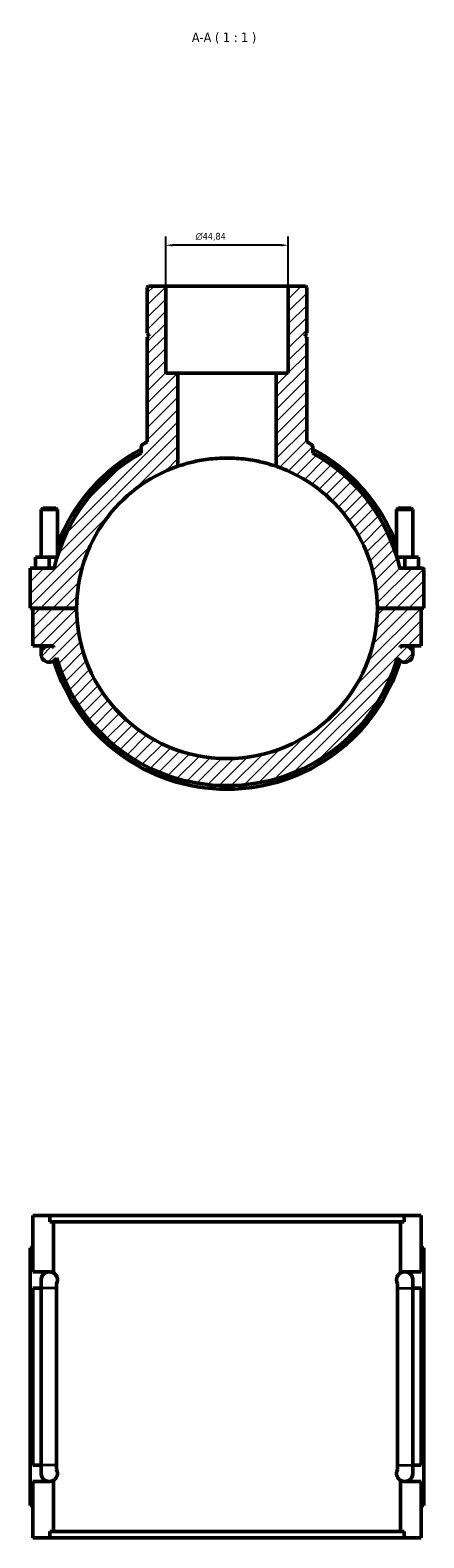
# Model space of a CAD drawing. Header units: millimetres. Extents: x 0 to 1049, y -188 to 1281.
# Tile 7 of 8: x 388 to 532, y 729 to 1281. Entities that reach past the tile are written whole.
import ezdxf

# ---------------------------------------------------------------- set-up
doc = ezdxf.new("R2010")
doc.units = ezdxf.units.MM
for name, color, linetype, lineweight in [('Dimension (ISO)', 7, 'Continuous', 25), ('Hatch (ISO)', 7, 'Continuous', 18), ('Symbol (ISO)', 7, 'Continuous', 25), ('Visible (ISO)', 7, 'Continuous', 50), ('Visible Narrow (ISO)', 7, 'Continuous', 35)]:
    doc.layers.add(name, color=color, linetype=linetype, lineweight=lineweight)
doc.styles.add('Label Text (ISO)', font='tahoma.ttf')
doc.styles.add('Note Text (ISO)', font='tahoma.ttf')
doc.dimstyles.new('Default (ISO)', dxfattribs={"dimtxt": 2.5, "dimasz": 2.5, "dimexe": 3.175, "dimexo": 0, "dimgap": 0.762, "dimtad": 1, "dimrnd": 1e-08, "dimzin": 0, "dimtxsty": 'Note Text (ISO)', "dimcen": 0.09, "dimdle": 10, "dimclrd": 256, "dimclre": 256, "dimclrt": 232, "dimazin": 0, "dimtfac": 1.40208, "dimtmove": 0, "dimatfit": 3, "dimfxl": 1, "dimtolj": 1, "dimtzin": 0, "dimlwd": -1, "dimlwe": -1, "dimarcsym": 0})

# ---------------------------------------------------------------- blocks, each defined once
blk = doc.blocks.new('*D9')
at = {"layer": 'Defpoints', "color": 0, "transparency": 16777216}
for p in [(437.5, 1202.55), (437.5, 1187.57), (482.35, 1187.57)]:
    blk.add_point(p, dxfattribs=at)
at = {"layer": 'Dimension (ISO)', "transparency": 16777216}
for p, q in [((437.5, 1187.57), (437.5, 1205.73)), ((482.35, 1187.57), (482.35, 1205.73)), ((479.85, 1202.55), (440, 1202.55))]:
    blk.add_line(p, q, dxfattribs=at)
for points in [[(440, 1202.97), (440, 1202.14), (437.5, 1202.55)], [(479.85, 1202.97), (479.85, 1202.14), (482.35, 1202.55)]]:
    blk.add_solid(points, dxfattribs=at)
at = {"layer": 'Dimension (ISO)', "color": 232, "true_color": 0xca0064, "transparency": 16777216, "insert": (448.44, 1207.08), "char_height": 2.5, "attachment_point": 1, "style": 'Note Text (ISO)'}
blk.add_mtext('\\A1;\\fAIGDT|b0|i0;\\H2.5000;\\ln\\fTahoma|b0|i0;\\H2.5000;44,84', dxfattribs=at)

msp = doc.modelspace()

# ---------------------------------------------------------------- hatches: boundary and pattern name
at = {"layer": 'Hatch (ISO)'}
h = msp.add_hatch(dxfattribs=at)
h.set_pattern_fill('ANSI31', color=256, scale=25.4, style=0)
h.set_pattern_definition([(45, (0, 0), (-2.245064, 2.245064), [])])
edge = h.paths.add_edge_path()
edge.add_spline(control_points=[(429.27, 1129.8), (429.123, 1129.725), (428.991, 1129.624), (428.771, 1129.379), (428.684, 1129.237), (428.566, 1128.93), (428.536, 1128.766), (428.536, 1128.601)], knot_values=[-0.1483086, -0.1483086, -0.1483086, -0.1483086, -0.0988724, -0.0988724, -0.0494362, -0.0494362, 0, 0, 0, 0], degree=3, periodic=0)
edge.add_line((428.536, 1128.601), (428.536, 1126.471))
edge.add_ellipse((459.927, 1069.668), major_axis=(-31.391, 56.803), ratio=1, start_angle=0, end_angle=47.93674)
edge.add_line((396.726, 1084.418), (387.927, 1084.418))
edge.add_line((387.927, 1084.418), (387.927, 1069.718))
edge.add_line((387.927, 1069.718), (404.927, 1069.718))
edge.add_ellipse((459.927, 1069.668), major_axis=(-55, 0.05), ratio=1, start_angle=289.08707, end_angle=360, ccw=False)
edge.add_line((441.989, 1121.661), (441.989, 1155.768))
edge.add_line((441.989, 1155.768), (437.505, 1155.768))
edge.add_line((437.505, 1155.768), (437.505, 1187.568))
edge.add_line((437.505, 1187.568), (431.226, 1187.568))
edge.add_line((431.226, 1187.568), (430.778, 1187.12))
edge.add_line((430.778, 1187.12), (430.778, 1170.401))
edge.add_line((430.778, 1170.401), (431.278, 1169.901))
edge.add_line((431.278, 1169.901), (431.278, 1169.401))
edge.add_line((431.278, 1169.401), (430.778, 1168.901))
edge.add_line((430.778, 1168.901), (430.778, 1130.545))
edge.add_ellipse((459.927, 1069.668), major_axis=(-29.149, 60.877), ratio=1, start_angle=0, end_angle=1.42792)
edge = h.paths.add_edge_path()
edge.add_ellipse((531.427, 1083.918), major_axis=(0.5, 0), ratio=1, start_angle=0, end_angle=90)
edge.add_line((531.427, 1084.418), (523.129, 1084.418))
edge.add_ellipse((459.927, 1069.668), major_axis=(63.202, 14.75), ratio=1, start_angle=0, end_angle=47.93674)
edge.add_line((491.319, 1126.471), (491.319, 1128.601))
edge.add_ellipse((489.973, 1128.601), major_axis=(1.345, 0), ratio=1, start_angle=0, end_angle=62.98602)
edge.add_ellipse((459.927, 1069.668), major_axis=(30.657, 60.132), ratio=1, start_angle=0, end_angle=1.42792)
edge.add_line((489.077, 1130.545), (489.077, 1168.901))
edge.add_line((489.077, 1168.901), (488.577, 1169.401))
edge.add_line((488.577, 1169.401), (488.577, 1169.901))
edge.add_line((488.577, 1169.901), (489.077, 1170.401))
edge.add_line((489.077, 1170.401), (489.077, 1187.12))
edge.add_line((489.077, 1187.12), (488.628, 1187.568))
edge.add_line((488.628, 1187.568), (482.35, 1187.568))
edge.add_line((482.35, 1187.568), (482.35, 1155.768))
edge.add_line((482.35, 1155.768), (477.865, 1155.768))
edge.add_line((477.865, 1155.768), (477.865, 1121.661))
edge.add_ellipse((459.927, 1069.668), major_axis=(17.938, 51.993), ratio=1, start_angle=289.08707, end_angle=360, ccw=False)
edge.add_line((514.927, 1069.718), (531.927, 1069.718))
edge.add_line((531.927, 1069.718), (531.927, 1083.918))
edge = h.paths.add_edge_path()
edge.add_line((530.927, 1055.918), (530.927, 1069.618))
edge.add_line((530.927, 1069.618), (514.927, 1069.618))
edge.add_ellipse((459.927, 1069.668), major_axis=(55, -0.05), ratio=1, start_angle=180.10417, end_angle=360, ccw=False)
edge.add_line((404.927, 1069.618), (388.927, 1069.618))
edge.add_line((388.927, 1069.618), (388.927, 1055.918))
edge.add_line((388.927, 1055.918), (394.927, 1055.918))
edge.add_ellipse((394.927, 1052.918), major_axis=(0, 3), ratio=1, start_angle=0, end_angle=243.14764)
edge.add_ellipse((459.927, 1069.668), major_axis=(-62.323, -18.105), ratio=1, start_angle=0, end_angle=147.60265)
edge.add_ellipse((524.927, 1052.918), major_axis=(-2.677, -1.355), ratio=1, start_angle=0, end_angle=243.14764)
edge.add_line((524.927, 1055.918), (530.927, 1055.918))
edge = h.paths.add_edge_path(flags=0)
edge.add_ellipse((524.927, 1052.918), major_axis=(0, 3), ratio=1, start_angle=0, end_angle=34.24705)
edge.add_ellipse((459.927, 1069.668), major_axis=(63.312, -14.27), ratio=1, start_angle=0, end_angle=0.47029)
edge.add_line((523.354, 1055.918), (524.927, 1055.918))
edge = h.paths.add_edge_path(flags=0)
edge.add_line((394.927, 1055.918), (396.501, 1055.918))
edge.add_ellipse((459.927, 1069.668), major_axis=(-63.427, -13.75), ratio=1, start_angle=0, end_angle=0.47029)
edge.add_ellipse((394.927, 1052.918), major_axis=(1.688, 2.48), ratio=1, start_angle=0, end_angle=34.24705)

# ---------------------------------------------------------------- linework, layer by layer
at = {"layer": 'Visible (ISO)'}
for p, q in [((431.226, 1187.568), (430.778, 1187.12)), ((430.778, 1187.12), (430.778, 1170.401)), ((437.505, 1187.568), (431.226, 1187.568)), ((437.505, 1155.768), (437.505, 1187.568)), ((437.505, 1187.568), (482.35, 1187.568)), ((488.628, 1187.568), (482.35, 1187.568)), ((482.35, 1187.568), (482.35, 1155.768)), ((489.077, 1187.12), (488.628, 1187.568)), ((489.077, 1170.401), (489.077, 1187.12)), ((430.778, 1170.401), (431.278, 1169.901)), ((431.278, 1169.901), (431.278, 1169.401)), ((488.577, 1169.901), (489.077, 1170.401)), ((488.577, 1169.401), (488.577, 1169.901)), ((431.278, 1169.401), (430.778, 1168.901)), ((430.778, 1168.901), (430.778, 1130.545)), ((489.077, 1168.901), (488.577, 1169.401)), ((489.077, 1130.545), (489.077, 1168.901)), ((441.989, 1155.768), (437.505, 1155.768)), ((441.989, 1121.661), (441.989, 1155.768)), ((441.989, 1155.768), (477.865, 1155.768)), ((482.35, 1155.768), (477.865, 1155.768)), ((477.865, 1155.768), (477.865, 1121.661)), ((428.536, 1128.601), (428.536, 1126.471)), ((491.319, 1126.471), (491.319, 1128.601)), ((392.527, 1106.385), (391.927, 1105.785)), ((391.927, 1105.785), (397.927, 1105.785)), ((391.927, 1105.785), (391.927, 1088.418)), ((397.327, 1106.385), (392.527, 1106.385)), ((397.327, 1106.385), (397.927, 1105.785)), ((397.927, 1105.785), (397.927, 1088.852)), ((522.527, 1106.385), (521.927, 1105.785)), ((527.927, 1105.785), (521.927, 1105.785)), ((521.927, 1088.852), (521.927, 1105.785)), ((522.527, 1106.385), (527.327, 1106.385)), ((527.327, 1106.385), (527.927, 1105.785)), ((527.927, 1088.418), (527.927, 1105.785)), ((389.927, 1084.418), (389.927, 1088.418)), ((394.927, 1088.418), (389.927, 1088.418)), ((397.795, 1088.418), (394.927, 1088.418)), ((394.927, 1084.418), (394.927, 1088.418)), ((522.06, 1088.418), (524.927, 1088.418)), ((524.927, 1084.418), (524.927, 1088.418)), ((524.927, 1088.418), (529.927, 1088.418)), ((529.927, 1084.418), (529.927, 1088.418)), ((396.726, 1084.418), (387.927, 1084.418)), ((387.927, 1084.418), (387.927, 1069.718)), ((531.427, 1084.418), (523.129, 1084.418)), ((531.927, 1069.718), (531.927, 1083.918)), ((387.927, 1069.718), (404.927, 1069.718)), ((404.927, 1069.618), (388.927, 1069.618)), ((388.927, 1069.618), (388.927, 1055.918)), ((391.927, 1069.718), (391.927, 1069.618)), ((397.927, 1069.718), (397.927, 1069.618)), ((514.927, 1069.718), (531.927, 1069.718)), ((530.927, 1069.618), (514.927, 1069.618)), ((521.927, 1069.618), (521.927, 1069.718)), ((527.927, 1069.618), (527.927, 1069.718)), ((530.927, 1055.918), (530.927, 1069.618)), ((388.927, 1055.918), (394.927, 1055.918)), ((391.927, 1055.918), (391.927, 1052.918)), ((394.927, 1055.918), (396.501, 1055.918)), ((523.354, 1055.918), (524.927, 1055.918)), ((524.927, 1055.918), (530.927, 1055.918)), ((527.927, 1052.918), (527.927, 1055.918)), ((388.927, 826.882), (388.927, 847.482)), ((388.927, 847.482), (395.173, 847.482)), ((524.682, 847.482), (395.173, 847.482)), ((395.173, 845.122), (395.173, 847.482)), ((395.173, 845.122), (524.682, 845.122)), ((396.501, 826.437), (396.501, 845.122)), ((523.354, 826.437), (523.354, 845.122)), ((524.682, 847.482), (530.927, 847.482)), ((524.682, 847.482), (524.682, 845.122)), ((530.927, 826.882), (530.927, 847.482)), ((388.927, 835.682), (387.927, 835.682)), ((387.927, 741.282), (387.927, 835.682)), ((530.927, 835.682), (531.927, 835.682)), ((531.927, 741.282), (531.927, 835.682)), ((388.927, 826.882), (394.927, 826.882)), ((391.927, 823.882), (391.927, 820.882)), ((524.927, 826.882), (530.927, 826.882)), ((527.927, 820.882), (527.927, 823.882)), ((388.927, 756.082), (388.927, 820.882)), ((391.927, 820.882), (388.927, 820.882)), ((391.927, 756.082), (391.927, 820.882)), ((397.604, 820.882), (397.604, 756.082)), ((522.251, 756.082), (522.251, 820.882)), ((527.927, 820.882), (527.927, 756.082)), ((530.927, 820.882), (527.927, 820.882)), ((530.927, 756.082), (530.927, 820.882)), ((388.927, 756.082), (391.927, 756.082)), ((391.927, 756.082), (391.927, 753.082)), ((527.927, 753.082), (527.927, 756.082)), ((527.927, 756.082), (530.927, 756.082)), ((396.501, 731.842), (396.501, 750.528)), ((523.354, 731.842), (523.354, 750.528)), ((388.927, 729.482), (388.927, 750.082)), ((394.927, 750.082), (388.927, 750.082)), ((530.927, 750.082), (524.927, 750.082)), ((530.927, 729.482), (530.927, 750.082)), ((387.927, 741.282), (388.927, 741.282)), ((531.927, 741.282), (530.927, 741.282)), ((395.173, 729.482), (388.927, 729.482)), ((395.173, 731.842), (524.682, 731.842)), ((395.173, 729.482), (395.173, 731.842)), ((524.682, 729.482), (395.173, 729.482)), ((524.682, 731.842), (524.682, 729.482)), ((530.927, 729.482), (524.682, 729.482))]:
    msp.add_line(p, q, dxfattribs=at)
for centre, radius, start, end in [((459.927, 1069.668), 64.9, 118.9267, 166.86344), ((459.927, 1069.668), 66.198, 118.30768, 159.48561), ((459.927, 1069.668), 67.496, 115.58606, 117.01398), ((459.927, 1069.668), 67.496, 62.98602, 64.41394), ((489.973, 1128.601), 1.345, 0, 62.98602), ((459.927, 1069.668), 66.198, 20.51439, 61.69232), ((459.927, 1069.668), 64.9, 13.13656, 61.0733), ((459.927, 1069.668), 55, 109.03499, 179.94791), ((459.927, 1069.668), 55, 0.05209, 70.96501), ((531.427, 1083.918), 0.5, 0, 90), ((459.927, 1069.668), 55, 180.05209, 359.94791), ((394.927, 1052.918), 3, 90, 333.14764), ((394.927, 1052.918), 3, 55.75295, 90), ((459.927, 1069.668), 64.9, 192.23163, 192.70192), ((524.927, 1052.918), 3, 206.85236, 90), ((524.927, 1052.918), 3, 90, 124.24705), ((459.927, 1069.668), 64.9, 347.29808, 347.76837), ((459.927, 1069.668), 66.198, 196.90332, 343.09668), ((459.927, 1069.668), 64.9, 196.19867, 343.80133), ((394.927, 823.882), 3, 90, 180), ((394.927, 823.882), 3, 58.37011, 180), ((394.927, 823.882), 3, 58.37011, 90), ((524.927, 823.882), 3, 90, 121.62989), ((524.927, 823.882), 3, 0, 121.62989), ((524.927, 823.882), 3, 0, 90), ((394.927, 753.082), 3, 180, 270), ((394.927, 753.082), 3, 180, 301.62989), ((394.927, 753.082), 3, 270, 301.62989), ((524.927, 753.082), 3, 238.37011, 0), ((524.927, 753.082), 3, 238.37011, 270), ((524.927, 753.082), 3, 270, 0)]:
    msp.add_arc(centre, radius, start, end, dxfattribs=at)
for points, knots in [([(429.27, 1129.8), (429.123, 1129.725), (428.991, 1129.624), (428.771, 1129.379), (428.684, 1129.237), (428.566, 1128.93), (428.536, 1128.766), (428.536, 1128.601)], [-0.14830862, -0.14830862, -0.14830862, -0.14830862, -0.09887241, -0.09887241, -0.04943621, -0.04943621, 0, 0, 0, 0]), ([(477.865, 1121.661), (477.865, 1121.661), (477.756, 1121.699), (477.298, 1121.854), (476.949, 1121.97), (476.031, 1122.26), (475.461, 1122.433), (474.147, 1122.802), (473.403, 1122.998), (471.82, 1123.373), (470.925, 1123.566), (468.975, 1123.928), (467.919, 1124.096), (465.711, 1124.374), (464.558, 1124.485), (462.233, 1124.632), (461.062, 1124.668), (458.792, 1124.668), (457.621, 1124.632), (455.297, 1124.485), (454.144, 1124.374), (451.936, 1124.096), (450.88, 1123.928), (448.929, 1123.566), (448.035, 1123.373), (446.451, 1122.998), (445.707, 1122.802), (444.393, 1122.433), (443.823, 1122.26), (442.905, 1121.97), (442.557, 1121.854), (442.099, 1121.699), (441.989, 1121.661), (441.989, 1121.661)], [0, 0, 0, 0, 0.3406317, 0.3406317, 0.6812635, 0.6812635, 1.0218952, 1.0218952, 1.3625269, 1.3625269, 1.7030145, 1.7030145, 2.0435022, 2.0435022, 2.3839898, 2.3839898, 2.7244774, 2.7244774, 3.064965, 3.064965, 3.4054527, 3.4054527, 3.7459403, 3.7459403, 4.0864279, 4.0864279, 4.4270597, 4.4270597, 4.7676914, 4.7676914, 5.1083231, 5.1083231, 5.4489548, 5.4489548, 5.4489548, 5.4489548]), ([(396.501, 826.437), (396.569, 826.394), (396.64, 826.347), (396.846, 826.195), (396.985, 826.075), (397.27, 825.767), (397.417, 825.584), (397.665, 825.128), (397.786, 824.854), (397.878, 824.429), (397.896, 824.326), (397.921, 824.108), (397.927, 823.991), (397.927, 823.773), (397.921, 823.657), (397.896, 823.438), (397.878, 823.335), (397.786, 822.91), (397.665, 822.637), (397.558, 822.441), (397.555, 822.435), (397.552, 822.429)], [0.96112319, 0.96112319, 0.96112319, 0.96112319, 1.05538321, 1.05538321, 1.23128041, 1.23128041, 1.40717761, 1.40717761, 1.53317042, 1.53317042, 1.56588595, 1.56588595, 1.59860148, 1.59860148, 1.631317, 1.631317, 1.66403253, 1.66403253, 1.79002534, 1.79002534, 1.79383381, 1.79383381, 1.79383381, 1.79383381]), ([(397.552, 822.429), (397.568, 822.192), (397.581, 821.951), (397.599, 821.434), (397.604, 821.158), (397.604, 820.882)], [0.62780149, 0.62780149, 0.62780149, 0.62780149, 0.70099415, 0.70099415, 0.78351768, 0.78351768, 0.78351768, 0.78351768]), ([(522.303, 822.429), (522.299, 822.435), (522.296, 822.441), (522.19, 822.637), (522.068, 822.91), (521.976, 823.335), (521.958, 823.438), (521.934, 823.657), (521.927, 823.773), (521.927, 823.991), (521.934, 824.108), (521.958, 824.326), (521.976, 824.429), (522.068, 824.854), (522.19, 825.128), (522.438, 825.584), (522.584, 825.767), (522.869, 826.075), (523.009, 826.195), (523.215, 826.347), (523.285, 826.394), (523.354, 826.437)], [1.40314002, 1.40314002, 1.40314002, 1.40314002, 1.40695158, 1.40695158, 1.53294209, 1.53294209, 1.56565729, 1.56565729, 1.59837249, 1.59837249, 1.63108768, 1.63108768, 1.66380288, 1.66380288, 1.78979339, 1.78979339, 1.96566234, 1.96566234, 2.14153129, 2.14153129, 2.23584651, 2.23584651, 2.23584651, 2.23584651]), ([(522.251, 820.882), (522.251, 821.223), (522.258, 821.564), (522.281, 822.078), (522.291, 822.255), (522.303, 822.429)], [0, 0, 0, 0, 0.10209943, 0.10209943, 0.15612076, 0.15612076, 0.15612076, 0.15612076]), ([(397.604, 756.082), (397.604, 755.742), (397.596, 755.401), (397.574, 754.887), (397.564, 754.71), (397.552, 754.535)], [0, 0, 0, 0, 0.10209946, 0.10209946, 0.15612076, 0.15612076, 0.15612076, 0.15612076]), ([(522.303, 754.535), (522.286, 754.773), (522.274, 755.014), (522.256, 755.53), (522.251, 755.807), (522.251, 756.082)], [0.62780148, 0.62780148, 0.62780148, 0.62780148, 0.70099415, 0.70099415, 0.78351767, 0.78351767, 0.78351767, 0.78351767]), ([(397.552, 754.535), (397.555, 754.53), (397.558, 754.524), (397.665, 754.328), (397.786, 754.054), (397.878, 753.629), (397.896, 753.526), (397.921, 753.308), (397.927, 753.191), (397.927, 752.973), (397.921, 752.857), (397.896, 752.638), (397.878, 752.535), (397.786, 752.11), (397.665, 751.837), (397.417, 751.381), (397.27, 751.197), (396.985, 750.889), (396.846, 750.77), (396.64, 750.617), (396.569, 750.57), (396.501, 750.528)], [1.40336914, 1.40336914, 1.40336914, 1.40336914, 1.40717761, 1.40717761, 1.53317042, 1.53317042, 1.56588595, 1.56588595, 1.59860148, 1.59860148, 1.631317, 1.631317, 1.66403253, 1.66403253, 1.79002534, 1.79002534, 1.96592254, 1.96592254, 2.14181975, 2.14181975, 2.23607976, 2.23607976, 2.23607976, 2.23607976]), ([(523.354, 750.528), (523.285, 750.57), (523.215, 750.617), (523.009, 750.77), (522.869, 750.889), (522.584, 751.197), (522.438, 751.381), (522.19, 751.837), (522.068, 752.11), (521.976, 752.535), (521.958, 752.638), (521.934, 752.857), (521.927, 752.973), (521.927, 753.191), (521.934, 753.308), (521.958, 753.526), (521.976, 753.629), (522.068, 754.054), (522.19, 754.328), (522.296, 754.524), (522.299, 754.53), (522.303, 754.535)], [0.96089847, 0.96089847, 0.96089847, 0.96089847, 1.05521369, 1.05521369, 1.23108263, 1.23108263, 1.40695158, 1.40695158, 1.53294209, 1.53294209, 1.56565729, 1.56565729, 1.59837249, 1.59837249, 1.63108768, 1.63108768, 1.66380288, 1.66380288, 1.78979339, 1.78979339, 1.79360495, 1.79360495, 1.79360495, 1.79360495])]:
    msp.add_open_spline(points, degree=3, knots=knots, dxfattribs=at)
at = {"layer": 'Visible Narrow (ISO)'}
for p, q in [((397.399, 820.882), (391.954, 820.882)), ((522.455, 820.882), (527.901, 820.882)), ((397.399, 756.082), (391.954, 756.082)), ((522.455, 756.082), (527.901, 756.082))]:
    msp.add_line(p, q, dxfattribs=at)

# ---------------------------------------------------------------- texts
at = {"layer": 'Symbol (ISO)', "insert": (447.065, 1276.269), "char_height": 3.5, "attachment_point": 7, "style": 'Label Text (ISO)'}
msp.add_mtext('A-A ( 1 : 1 )', dxfattribs=at)

# ---------------------------------------------------------------- dimensions: what is measured, and where the dimension line sits
at = {"layer": 'Dimension (ISO)'}
dim = msp.add_linear_dim(base=(437.504797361, 1202.554525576), p1=(482.349797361, 1187.568001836), p2=(437.504797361, 1187.568001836), angle=180, text='\\fAIGDT|b0|i0;\\H2.5000;\\ln\\fTahoma|b0|i0;\\H2.5000;<>', dimstyle='Default (ISO)', override={"dimdec": 2, "dimtp": 0, "dimtm": 0, "dimtdec": 2, "dimtofl": 0, "dimatfit": 1}, dxfattribs=at)
dim.commit()
dim.dimension.update_dxf_attribs({"geometry": '*D9', "text_midpoint": (454.021797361, 1202.554525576), "dimtype": 160})

doc.saveas('drawing.dxf')
